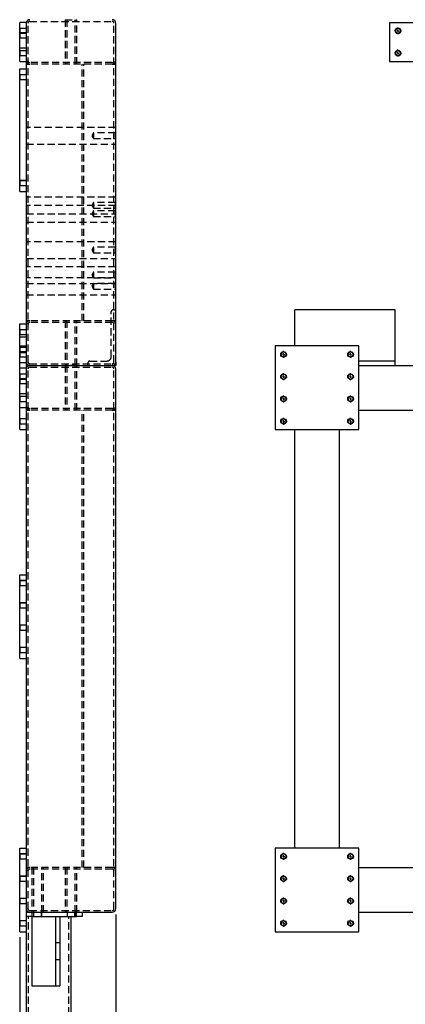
# Model space of a CAD drawing. Header units: millimetres. Extents: x 0 to 841, y 0 to 594.
# Tile 8 of 14: x 379 to 448, y 156 to 332. Entities that reach past the tile are written whole.
import ezdxf

# ---------------------------------------------------------------- set-up
doc = ezdxf.new("R2010")
doc.units = ezdxf.units.MM
doc.linetypes.add('CENTERX2', pattern=[20.32, 12.7, -2.54, 2.54, -2.54])
doc.linetypes.add('HIDDEN', pattern=[1.905, 1.27, -0.635])
for name, color, linetype in [('COTES', 1, 'Continuous'), ('TRAIT-FINS', 9, 'Continuous'), ('TRAIT-MIXTES', 3, 'CENTERX2'), ('TRAIT-TIRET', 2, 'HIDDEN')]:
    doc.layers.add(name, color=color, linetype=linetype)
doc.layers.add('TRAIT-FORT', color=4, linetype='Continuous', lineweight=25)
doc.styles.add('SLDTEXTSTYLE0', font='TXT', dxfattribs={"width": 0.75})
doc.dimstyles.new('SLDDIMSTYLE7', dxfattribs={"dimtxt": 3, "dimasz": 2, "dimexe": 0, "dimexo": 0.0625, "dimgap": 0.75, "dimtad": 1, "dimdec": 0, "dimlfac": 10, "dimrnd": 1e-09, "dimzin": 12, "dimdsep": 46, "dimtxsty": 'SLDTEXTSTYLE0', "dimsah": 1, "dimcen": 0.09, "dimadec": 0, "dimazin": 3, "dimtfac": 1, "dimtdec": 0, "dimtofl": 0, "dimtmove": 0, "dimatfit": 3, "dimfxl": 1, "dimfrac": 2, "dimtolj": 1, "dimtzin": 12, "dimarcsym": 0})

# ---------------------------------------------------------------- blocks, each defined once
blk = doc.blocks.new('_D_67')
at = {"layer": 'COTES', "color": 1, "transparency": 16777216}
for p, q in [((396.4, 171.74), (396.4, 71.44)), ((379.2, 167.64), (379.2, 71.44)), ((396.4, 72.44), (379.2, 72.44))]:
    blk.add_line(p, q, dxfattribs=at)
for points in [[(379.2, 72.44), (381.2, 71.94), (381.2, 72.94)], [(396.4, 72.44), (394.4, 72.94), (394.4, 71.94)]]:
    blk.add_solid(points, dxfattribs=at)
at = {"layer": 'COTES', "color": 1, "transparency": 16777216, "insert": (384.48, 76.31), "char_height": 3, "attachment_point": 1, "style": 'SLDTEXTSTYLE0'}
blk.add_mtext('172', dxfattribs=at)
blk = doc.blocks.new('_D_68')
at = {"layer": 'COTES', "color": 1, "transparency": 16777216}
for p, q in [((396.4, 171.74), (396.4, 78.05)), ((386.4, 97.94), (386.4, 78.05)), ((396.4, 79.05), (386.4, 79.05))]:
    blk.add_line(p, q, dxfattribs=at)
for points in [[(386.4, 79.05), (388.4, 78.55), (388.4, 79.55)], [(396.4, 79.05), (394.4, 79.55), (394.4, 78.55)]]:
    blk.add_solid(points, dxfattribs=at)
at = {"layer": 'COTES', "color": 1, "transparency": 16777216, "insert": (388.08, 82.92), "char_height": 3, "attachment_point": 1, "style": 'SLDTEXTSTYLE0'}
blk.add_mtext('100', dxfattribs=at)
blk = doc.blocks.new('SW_CENTERMARKSYMBOL_45')
at = {"layer": 'TRAIT-MIXTES', "color": 0}
for p, q in [((-0.4, 0), (-0.625, 0)), ((0, 0), (-0.2, 0)), ((0, 0.4), (0, 0.625)), ((0, 0), (0, 0.2)), ((0, 0), (0, -0.2)), ((0, 0), (0.2, 0)), ((0.4, 0), (0.625, 0)), ((0, -0.4), (0, -0.625))]:
    blk.add_line(p, q, dxfattribs=at)
blk = doc.blocks.new('SW_CENTERMARKSYMBOL_46')
at = {"layer": 'TRAIT-MIXTES', "color": 0}
for p, q in [((-0.4, 0), (-0.625, 0)), ((0, 0), (-0.2, 0)), ((0, 0.4), (0, 0.625)), ((0, 0), (0, 0.2)), ((0, 0), (0, -0.2)), ((0, 0), (0.2, 0)), ((0.4, 0), (0.625, 0)), ((0, -0.4), (0, -0.625))]:
    blk.add_line(p, q, dxfattribs=at)
blk = doc.blocks.new('SW_CENTERMARKSYMBOL_136')
at = {"layer": 'TRAIT-MIXTES', "color": 0}
for p, q in [((-0.4, 0), (-0.625, 0)), ((0, 0), (-0.2, 0)), ((0, 0.4), (0, 0.625)), ((0, 0), (0, 0.2)), ((0, 0), (0, -0.2)), ((0, 0), (0.2, 0)), ((0.4, 0), (0.625, 0)), ((0, -0.4), (0, -0.625))]:
    blk.add_line(p, q, dxfattribs=at)
blk = doc.blocks.new('SW_CENTERMARKSYMBOL_137')
at = {"layer": 'TRAIT-MIXTES', "color": 0}
for p, q in [((-0.4, 0), (-0.625, 0)), ((0, 0), (-0.2, 0)), ((0, 0.4), (0, 0.625)), ((0, 0), (0, 0.2)), ((0, 0), (0, -0.2)), ((0, 0), (0.2, 0)), ((0.4, 0), (0.625, 0)), ((0, -0.4), (0, -0.625))]:
    blk.add_line(p, q, dxfattribs=at)
blk = doc.blocks.new('SW_CENTERMARKSYMBOL_138')
at = {"layer": 'TRAIT-MIXTES', "color": 0}
for p, q in [((-0.4, 0), (-0.625, 0)), ((0, 0), (-0.2, 0)), ((0, 0.4), (0, 0.625)), ((0, 0), (0, 0.2)), ((0, 0), (0, -0.2)), ((0, 0), (0.2, 0)), ((0.4, 0), (0.625, 0)), ((0, -0.4), (0, -0.625))]:
    blk.add_line(p, q, dxfattribs=at)
blk = doc.blocks.new('SW_CENTERMARKSYMBOL_139')
at = {"layer": 'TRAIT-MIXTES', "color": 0}
for p, q in [((-0.4, 0), (-0.625, 0)), ((0, 0), (-0.2, 0)), ((0, 0.4), (0, 0.625)), ((0, 0), (0, 0.2)), ((0, 0), (0, -0.2)), ((0, 0), (0.2, 0)), ((0.4, 0), (0.625, 0)), ((0, -0.4), (0, -0.625))]:
    blk.add_line(p, q, dxfattribs=at)
blk = doc.blocks.new('SW_CENTERMARKSYMBOL_140')
at = {"layer": 'TRAIT-MIXTES', "color": 0}
for p, q in [((-0.4, 0), (-0.625, 0)), ((0, 0), (-0.2, 0)), ((0, 0.4), (0, 0.625)), ((0, 0), (0, 0.2)), ((0, 0), (0, -0.2)), ((0, 0), (0.2, 0)), ((0.4, 0), (0.625, 0)), ((0, -0.4), (0, -0.625))]:
    blk.add_line(p, q, dxfattribs=at)
blk = doc.blocks.new('SW_CENTERMARKSYMBOL_141')
at = {"layer": 'TRAIT-MIXTES', "color": 0}
for p, q in [((-0.4, 0), (-0.625, 0)), ((0, 0), (-0.2, 0)), ((0, 0.4), (0, 0.625)), ((0, 0), (0, 0.2)), ((0, 0), (0, -0.2)), ((0, 0), (0.2, 0)), ((0.4, 0), (0.625, 0)), ((0, -0.4), (0, -0.625))]:
    blk.add_line(p, q, dxfattribs=at)
blk = doc.blocks.new('SW_CENTERMARKSYMBOL_142')
at = {"layer": 'TRAIT-MIXTES', "color": 0}
for p, q in [((-0.4, 0), (-0.625, 0)), ((0, 0), (-0.2, 0)), ((0, 0.4), (0, 0.625)), ((0, 0), (0, 0.2)), ((0, 0), (0, -0.2)), ((0, 0), (0.2, 0)), ((0.4, 0), (0.625, 0)), ((0, -0.4), (0, -0.625))]:
    blk.add_line(p, q, dxfattribs=at)
blk = doc.blocks.new('SW_CENTERMARKSYMBOL_143')
at = {"layer": 'TRAIT-MIXTES', "color": 0}
for p, q in [((-0.4, 0), (-0.625, 0)), ((0, 0), (-0.2, 0)), ((0, 0.4), (0, 0.625)), ((0, 0), (0, 0.2)), ((0, 0), (0, -0.2)), ((0, 0), (0.2, 0)), ((0.4, 0), (0.625, 0)), ((0, -0.4), (0, -0.625))]:
    blk.add_line(p, q, dxfattribs=at)
blk = doc.blocks.new('SW_CENTERMARKSYMBOL_205')
at = {"layer": 'TRAIT-MIXTES', "color": 0}
for p, q in [((-0.4, 0), (-0.625, 0)), ((0, 0), (-0.2, 0)), ((0, 0.4), (0, 0.625)), ((0, 0), (0, 0.2)), ((0, 0), (0, -0.2)), ((0, 0), (0.2, 0)), ((0.4, 0), (0.625, 0)), ((0, -0.4), (0, -0.625))]:
    blk.add_line(p, q, dxfattribs=at)
blk = doc.blocks.new('SW_CENTERMARKSYMBOL_206')
at = {"layer": 'TRAIT-MIXTES', "color": 0}
for p, q in [((-0.4, 0), (-0.625, 0)), ((0, 0), (-0.2, 0)), ((0, 0.4), (0, 0.625)), ((0, 0), (0, 0.2)), ((0, 0), (0, -0.2)), ((0, 0), (0.2, 0)), ((0.4, 0), (0.625, 0)), ((0, -0.4), (0, -0.625))]:
    blk.add_line(p, q, dxfattribs=at)
blk = doc.blocks.new('SW_CENTERMARKSYMBOL_207')
at = {"layer": 'TRAIT-MIXTES', "color": 0}
for p, q in [((-0.4, 0), (-0.625, 0)), ((0, 0), (-0.2, 0)), ((0, 0.4), (0, 0.625)), ((0, 0), (0, 0.2)), ((0, 0), (0, -0.2)), ((0, 0), (0.2, 0)), ((0.4, 0), (0.625, 0)), ((0, -0.4), (0, -0.625))]:
    blk.add_line(p, q, dxfattribs=at)
blk = doc.blocks.new('SW_CENTERMARKSYMBOL_208')
at = {"layer": 'TRAIT-MIXTES', "color": 0}
for p, q in [((-0.4, 0), (-0.625, 0)), ((0, 0), (-0.2, 0)), ((0, 0.4), (0, 0.625)), ((0, 0), (0, 0.2)), ((0, 0), (0, -0.2)), ((0, 0), (0.2, 0)), ((0.4, 0), (0.625, 0)), ((0, -0.4), (0, -0.625))]:
    blk.add_line(p, q, dxfattribs=at)
blk = doc.blocks.new('SW_CENTERMARKSYMBOL_209')
at = {"layer": 'TRAIT-MIXTES', "color": 0}
for p, q in [((-0.4, 0), (-0.625, 0)), ((0, 0), (-0.2, 0)), ((0, 0.4), (0, 0.625)), ((0, 0), (0, 0.2)), ((0, 0), (0, -0.2)), ((0, 0), (0.2, 0)), ((0.4, 0), (0.625, 0)), ((0, -0.4), (0, -0.625))]:
    blk.add_line(p, q, dxfattribs=at)
blk = doc.blocks.new('SW_CENTERMARKSYMBOL_210')
at = {"layer": 'TRAIT-MIXTES', "color": 0}
for p, q in [((-0.4, 0), (-0.625, 0)), ((0, 0), (-0.2, 0)), ((0, 0.4), (0, 0.625)), ((0, 0), (0, 0.2)), ((0, 0), (0, -0.2)), ((0, 0), (0.2, 0)), ((0.4, 0), (0.625, 0)), ((0, -0.4), (0, -0.625))]:
    blk.add_line(p, q, dxfattribs=at)
blk = doc.blocks.new('SW_CENTERMARKSYMBOL_211')
at = {"layer": 'TRAIT-MIXTES', "color": 0}
for p, q in [((-0.4, 0), (-0.625, 0)), ((0, 0), (-0.2, 0)), ((0, 0.4), (0, 0.625)), ((0, 0), (0, 0.2)), ((0, 0), (0, -0.2)), ((0, 0), (0.2, 0)), ((0.4, 0), (0.625, 0)), ((0, -0.4), (0, -0.625))]:
    blk.add_line(p, q, dxfattribs=at)
blk = doc.blocks.new('SW_CENTERMARKSYMBOL_212')
at = {"layer": 'TRAIT-MIXTES', "color": 0}
for p, q in [((-0.4, 0), (-0.625, 0)), ((0, 0), (-0.2, 0)), ((0, 0.4), (0, 0.625)), ((0, 0), (0, 0.2)), ((0, 0), (0, -0.2)), ((0, 0), (0.2, 0)), ((0.4, 0), (0.625, 0)), ((0, -0.4), (0, -0.625))]:
    blk.add_line(p, q, dxfattribs=at)

msp = doc.modelspace()

# ---------------------------------------------------------------- linework, layer by layer
at = {"layer": 'TRAIT-FINS', "color": 7, "linetype": 'Continuous', "lineweight": 18}
for p, q in [((379.21, 322.34), (380.4, 322.34)), ((379.21, 322.34), (380.4, 322.34)), ((379.21, 321.34), (380.4, 321.34)), ((379.21, 321.34), (380.4, 321.34)), ((379.21, 303.34), (380.4, 303.34)), ((379.21, 303.34), (380.4, 303.34)), ((379.21, 302.34), (380.4, 302.34)), ((379.21, 302.34), (380.4, 302.34)), ((379.21, 273.44), (380.4, 273.44)), ((379.21, 273.44), (380.4, 273.44)), ((379.21, 272.64), (380.4, 272.64)), ((379.21, 272.64), (380.4, 272.64)), ((379.21, 272.64), (380.4, 272.64)), ((379.21, 272.64), (380.4, 272.64)), ((379.21, 272.44), (380.4, 272.44)), ((379.21, 272.44), (380.4, 272.44)), ((379.21, 271.64), (380.4, 271.64)), ((379.21, 271.64), (380.4, 271.64)), ((379.21, 271.64), (380.4, 271.64)), ((379.21, 271.64), (380.4, 271.64)), ((379.21, 268.64), (380.4, 268.64)), ((379.21, 268.64), (380.4, 268.64)), ((379.21, 268.64), (380.4, 268.64)), ((379.21, 268.64), (380.4, 268.64)), ((379.21, 267.84), (380.4, 267.84)), ((379.21, 267.84), (380.4, 267.84)), ((379.21, 267.64), (380.4, 267.64)), ((379.21, 267.64), (380.4, 267.64)), ((379.21, 267.64), (380.4, 267.64)), ((379.21, 267.64), (380.4, 267.64)), ((379.21, 266.84), (380.4, 266.84)), ((379.21, 266.84), (380.4, 266.84)), ((379.21, 264.64), (380.4, 264.64)), ((379.21, 264.64), (380.4, 264.64)), ((379.21, 264.64), (380.4, 264.64)), ((379.21, 264.64), (380.4, 264.64)), ((379.21, 263.64), (380.4, 263.64)), ((379.21, 263.64), (380.4, 263.64)), ((379.21, 263.64), (380.4, 263.64)), ((379.21, 263.64), (380.4, 263.64)), ((379.21, 260.64), (380.4, 260.64)), ((379.21, 260.64), (380.4, 260.64)), ((379.21, 260.64), (380.4, 260.64)), ((379.21, 260.64), (380.4, 260.64)), ((379.21, 259.64), (380.4, 259.64)), ((379.21, 259.64), (380.4, 259.64)), ((379.21, 259.64), (380.4, 259.64)), ((379.21, 259.64), (380.4, 259.64)), ((379.21, 231.64), (380.4, 231.64)), ((379.21, 231.64), (380.4, 231.64)), ((379.21, 230.64), (380.4, 230.64)), ((379.21, 230.64), (380.4, 230.64)), ((379.21, 227.64), (380.4, 227.64)), ((379.21, 227.64), (380.4, 227.64)), ((379.21, 226.64), (380.4, 226.64)), ((379.21, 226.64), (380.4, 226.64)), ((379.21, 223.64), (380.4, 223.64)), ((379.21, 223.64), (380.4, 223.64)), ((379.21, 222.64), (380.4, 222.64)), ((379.21, 222.64), (380.4, 222.64)), ((379.21, 219.64), (380.4, 219.64)), ((379.21, 219.64), (380.4, 219.64)), ((379.21, 218.64), (380.4, 218.64)), ((379.21, 218.64), (380.4, 218.64)), ((379.21, 182.64), (380.4, 182.64)), ((379.21, 182.64), (380.4, 182.64)), ((379.21, 182.64), (380.4, 182.64)), ((379.21, 182.64), (380.4, 182.64)), ((379.21, 182.64), (380.4, 182.64)), ((379.21, 182.64), (380.4, 182.64)), ((379.21, 182.64), (380.4, 182.64)), ((379.21, 182.64), (380.4, 182.64)), ((379.21, 182.64), (380.4, 182.64)), ((379.21, 182.64), (380.4, 182.64)), ((379.21, 182.64), (380.4, 182.64)), ((379.21, 182.64), (380.4, 182.64)), ((379.21, 181.64), (380.4, 181.64)), ((379.21, 181.64), (380.4, 181.64)), ((379.21, 181.64), (380.4, 181.64)), ((379.21, 181.64), (380.4, 181.64)), ((379.21, 181.64), (380.4, 181.64)), ((379.21, 181.64), (380.4, 181.64)), ((379.21, 181.64), (380.4, 181.64)), ((379.21, 181.64), (380.4, 181.64)), ((379.21, 181.64), (380.4, 181.64)), ((379.21, 181.64), (380.4, 181.64)), ((379.21, 181.64), (380.4, 181.64)), ((379.21, 181.64), (380.4, 181.64)), ((379.21, 178.64), (380.4, 178.64)), ((379.21, 178.64), (380.4, 178.64)), ((379.21, 178.64), (380.4, 178.64)), ((379.21, 178.64), (380.4, 178.64)), ((379.21, 178.64), (380.4, 178.64)), ((379.21, 178.64), (380.4, 178.64)), ((379.21, 178.64), (380.4, 178.64)), ((379.21, 178.64), (380.4, 178.64)), ((379.21, 178.64), (380.4, 178.64)), ((379.21, 178.64), (380.4, 178.64)), ((379.21, 178.64), (380.4, 178.64)), ((379.21, 178.64), (380.4, 178.64)), ((379.21, 177.64), (380.4, 177.64)), ((379.21, 177.64), (380.4, 177.64)), ((379.21, 177.64), (380.4, 177.64)), ((379.21, 177.64), (380.4, 177.64)), ((379.21, 177.64), (380.4, 177.64)), ((379.21, 177.64), (380.4, 177.64)), ((379.21, 177.64), (380.4, 177.64)), ((379.21, 177.64), (380.4, 177.64)), ((379.21, 177.64), (380.4, 177.64)), ((379.21, 177.64), (380.4, 177.64)), ((379.21, 177.64), (380.4, 177.64)), ((379.21, 177.64), (380.4, 177.64)), ((379.21, 174.64), (380.4, 174.64)), ((379.21, 174.64), (380.4, 174.64)), ((379.21, 174.64), (380.4, 174.64)), ((379.21, 174.64), (380.4, 174.64)), ((379.21, 174.64), (380.4, 174.64)), ((379.21, 174.64), (380.4, 174.64)), ((379.21, 174.64), (380.4, 174.64)), ((379.21, 174.64), (380.4, 174.64)), ((379.21, 174.64), (380.4, 174.64)), ((379.21, 174.64), (380.4, 174.64)), ((379.21, 174.64), (380.4, 174.64)), ((379.21, 174.64), (380.4, 174.64)), ((379.21, 173.64), (380.4, 173.64)), ((379.21, 173.64), (380.4, 173.64)), ((379.21, 173.64), (380.4, 173.64)), ((379.21, 173.64), (380.4, 173.64)), ((379.21, 173.64), (380.4, 173.64)), ((379.21, 173.64), (380.4, 173.64)), ((379.21, 173.64), (380.4, 173.64)), ((379.21, 173.64), (380.4, 173.64)), ((379.21, 173.64), (380.4, 173.64)), ((379.21, 173.64), (380.4, 173.64)), ((379.21, 173.64), (380.4, 173.64)), ((379.21, 173.64), (380.4, 173.64)), ((379.21, 170.64), (380.4, 170.64)), ((379.21, 170.64), (380.4, 170.64)), ((379.21, 170.64), (380.4, 170.64)), ((379.21, 170.64), (380.4, 170.64)), ((379.21, 170.64), (380.4, 170.64)), ((379.21, 170.64), (380.4, 170.64)), ((379.21, 170.64), (380.4, 170.64)), ((379.21, 170.64), (380.4, 170.64)), ((379.21, 170.64), (380.4, 170.64)), ((379.21, 170.64), (380.4, 170.64)), ((379.21, 170.64), (380.4, 170.64)), ((379.21, 170.64), (380.4, 170.64)), ((379.21, 169.64), (380.4, 169.64)), ((379.21, 169.64), (380.4, 169.64)), ((379.21, 169.64), (380.4, 169.64)), ((379.21, 169.64), (380.4, 169.64)), ((379.21, 169.64), (380.4, 169.64)), ((379.21, 169.64), (380.4, 169.64)), ((379.21, 169.64), (380.4, 169.64)), ((379.21, 169.64), (380.4, 169.64)), ((379.21, 169.64), (380.4, 169.64)), ((379.21, 169.64), (380.4, 169.64)), ((379.21, 169.64), (380.4, 169.64)), ((379.21, 169.64), (380.4, 169.64))]:
    msp.add_line(p, q, dxfattribs=at)
for centre in [(446.98, 330.14), (446.98, 326.14), (426.48, 272.14), (426.48, 272.14), (438.48, 272.14), (438.48, 272.14), (426.48, 268.14), (426.48, 268.14), (438.48, 268.14), (438.48, 268.14), (426.48, 264.14), (426.48, 264.14), (438.48, 264.14), (438.48, 264.14), (426.48, 260.14), (426.48, 260.14), (438.48, 260.14), (438.48, 260.14), (426.48, 182.14), (426.48, 182.14), (438.48, 182.14), (438.48, 182.14), (426.48, 178.14), (426.48, 178.14), (438.48, 178.14), (438.48, 178.14), (426.48, 174.14), (426.48, 174.14), (438.48, 174.14), (438.48, 174.14), (426.48, 170.14), (426.48, 170.14), (438.48, 170.14), (438.48, 170.14)]:
    msp.add_arc(centre, 0.5, 255, 195, dxfattribs=at)
at = {"layer": 'TRAIT-FORT', "color": 4, "linetype": 'Continuous', "lineweight": 25}
for p, q in [((379.2, 324.64), (379.2, 331.64)), ((380.4, 331.64), (379.2, 331.64)), ((380.4, 324.64), (380.4, 331.64)), ((396.4, 270.74), (396.4, 331.54)), ((445.48, 331.64), (445.48, 324.64)), ((445.48, 331.64), (460.48, 331.64)), ((379.2, 324.64), (380.4, 324.64)), ((379.2, 323.34), (380.4, 323.34)), ((379.2, 301.34), (379.2, 323.34)), ((380.4, 277.64), (380.4, 324.64)), ((445.48, 324.64), (460.48, 324.64)), ((379.2, 301.34), (380.4, 301.34)), ((446.48, 280.14), (428.48, 280.14)), ((428.48, 279.74), (428.48, 280.14)), ((428.48, 273.64), (428.48, 279.74)), ((446.48, 279.74), (446.48, 280.14)), ((446.48, 271.74), (446.48, 279.74)), ((379.2, 277.64), (380.4, 277.64)), ((379.2, 270.64), (379.2, 277.64)), ((380.4, 270.64), (380.4, 277.64)), ((424.98, 273.64), (424.98, 258.64)), ((439.98, 273.64), (424.98, 273.64)), ((439.98, 258.64), (439.98, 273.64)), ((380.4, 270.64), (379.2, 270.64)), ((379.2, 269.64), (379.2, 270.64)), ((380.4, 269.64), (380.4, 270.64)), ((381, 270.14), (395.8, 270.14)), ((396.4, 270.14), (395.8, 270.14)), ((396.4, 270.74), (396.4, 270.14)), ((446.48, 270.94), (439.98, 270.94)), ((439.98, 270.14), (696.28, 270.14)), ((446.48, 270.94), (446.48, 271.74)), ((446.48, 270.54), (446.48, 270.94)), ((446.48, 270.14), (446.48, 270.54)), ((379.2, 262.64), (379.2, 269.64)), ((380.4, 269.64), (379.2, 269.64)), ((380.4, 262.64), (380.4, 269.64)), ((396.4, 172.74), (396.4, 269.54)), ((379.2, 262.64), (380.4, 262.64)), ((379.2, 258.64), (379.2, 262.64)), ((380.4, 232.64), (380.4, 262.64)), ((439.98, 262.14), (484.48, 262.14)), ((379.2, 258.64), (380.4, 258.64)), ((424.98, 258.64), (439.98, 258.64)), ((428.48, 183.64), (428.48, 258.64)), ((436.48, 183.64), (436.48, 258.64)), ((379.2, 217.64), (379.2, 232.64)), ((379.2, 232.64), (380.4, 232.64)), ((380.4, 217.64), (380.4, 232.64)), ((379.2, 217.64), (380.4, 217.64)), ((380.4, 172.74), (380.4, 217.64)), ((379.2, 183.64), (380.4, 183.64)), ((379.2, 168.64), (379.2, 183.64)), ((424.98, 183.64), (424.98, 168.64)), ((439.98, 183.64), (424.98, 183.64)), ((439.98, 168.64), (439.98, 183.64)), ((439.98, 180.14), (484.48, 180.14)), ((380.4, 172.14), (380.4, 172.74)), ((380.4, 171.34), (380.4, 172.14)), ((380.4, 172.14), (381, 172.14)), ((381.4, 171.34), (380.4, 171.34)), ((380.4, 112.14), (380.4, 171.34)), ((381, 172.14), (395.8, 172.14)), ((381.4, 172.14), (381.4, 171.34)), ((381.4, 171.34), (381.4, 158.94)), ((381.4, 171.34), (385.6, 171.34)), ((385.6, 171.34), (385.6, 158.94)), ((385.6, 171.34), (386, 171.34)), ((386, 171.34), (386.4, 171.34)), ((386.4, 171.34), (386.4, 158.94)), ((386.4, 171.34), (389.4, 171.34)), ((388.4, 112.14), (388.4, 171.34)), ((389.4, 171.34), (389.4, 172.14)), ((390.4, 171.34), (389.4, 171.34)), ((390.4, 172.14), (390.4, 171.34)), ((439.98, 172.14), (507.98, 172.14)), ((379.2, 168.64), (380.4, 168.64)), ((424.98, 168.64), (439.98, 168.64)), ((381.4, 158.94), (381.8, 158.94)), ((381.8, 158.94), (384.8, 158.94)), ((384.8, 158.94), (385.6, 158.94)), ((385.6, 158.94), (386, 158.94)), ((386, 158.94), (386.4, 158.94))]:
    msp.add_line(p, q, dxfattribs=at)
for centre, radius in [((446.98, 330.14), 0.503), ((446.98, 330.14), 0.425), ((446.98, 326.14), 0.503), ((446.98, 326.14), 0.425), ((426.48, 272.14), 0.503), ((426.48, 272.14), 0.425), ((438.48, 272.14), 0.503), ((438.48, 272.14), 0.425), ((426.48, 268.14), 0.503), ((426.48, 268.14), 0.425), ((438.48, 268.14), 0.503), ((438.48, 268.14), 0.425), ((426.48, 264.14), 0.503), ((426.48, 264.14), 0.425), ((438.48, 264.14), 0.503), ((438.48, 264.14), 0.425), ((426.48, 260.14), 0.503), ((426.48, 260.14), 0.425), ((438.48, 260.14), 0.503), ((438.48, 260.14), 0.425), ((426.48, 182.14), 0.503), ((426.48, 182.14), 0.425), ((438.48, 182.14), 0.503), ((438.48, 182.14), 0.425), ((426.48, 178.14), 0.503), ((426.48, 178.14), 0.425), ((438.48, 178.14), 0.503), ((438.48, 178.14), 0.425), ((426.48, 174.14), 0.503), ((426.48, 174.14), 0.425), ((438.48, 174.14), 0.503), ((438.48, 174.14), 0.425), ((426.48, 170.14), 0.503), ((426.48, 170.14), 0.425), ((438.48, 170.14), 0.503), ((438.48, 170.14), 0.425)]:
    msp.add_circle(centre, radius, dxfattribs=at)
for centre, start, end in [((381, 331.54), 90, 180), ((395.8, 331.54), 0, 90), ((381, 270.74), 180, 270), ((381, 269.54), 90, 180), ((395.8, 270.74), 270, 0), ((395.8, 269.54), 0, 90), ((381, 172.74), 180, 270), ((395.8, 172.74), 270, 0)]:
    msp.add_arc(centre, 0.6, start, end, dxfattribs=at)
at = {"layer": 'TRAIT-TIRET', "color": 2}
for p, q in [((387.35, 332.14), (389.45, 332.14)), ((387.35, 332.14), (387.35, 324.14)), ((387.35, 332.14), (387.35, 331.84)), ((387.65, 332.14), (387.65, 324.14)), ((389.15, 324.14), (389.15, 332.14)), ((389.45, 324.14), (389.45, 332.14)), ((389.45, 331.84), (389.45, 332.14)), ((379.28, 330.56), (379.2, 330.64)), ((379.28, 330.14), (379.28, 330.56)), ((380.4, 330.56), (379.28, 330.56)), ((379.28, 329.71), (379.28, 330.14)), ((380.7, 270.74), (380.7, 331.54)), ((381, 331.84), (395.8, 331.84)), ((396.1, 270.74), (396.1, 331.54)), ((379.28, 329.76), (379.2, 329.84)), ((379.2, 329.64), (379.28, 329.71)), ((379.2, 328.84), (379.28, 328.91)), ((380.4, 329.76), (379.28, 329.76)), ((379.28, 329.34), (379.28, 329.71)), ((379.28, 329.71), (380.4, 329.71)), ((379.28, 328.91), (379.28, 329.34)), ((379.28, 328.91), (380.4, 328.91)), ((380.4, 327.04), (379.2, 327.04)), ((379.28, 326.56), (379.2, 326.64)), ((379.2, 325.64), (379.28, 325.71)), ((379.28, 326.14), (379.28, 326.56)), ((380.4, 326.56), (379.28, 326.56)), ((379.28, 325.71), (379.28, 326.14)), ((379.28, 325.71), (380.4, 325.71)), ((380.4, 324.14), (381, 324.14)), ((395.8, 324.44), (381, 324.44)), ((395.8, 324.14), (381, 324.14)), ((387.35, 324.44), (387.35, 324.14)), ((389.45, 324.14), (389.45, 324.44)), ((390.4, 278.14), (390.4, 324.14)), ((390.7, 278.14), (390.7, 324.14)), ((395.8, 324.14), (396.4, 324.14)), ((379.28, 322.26), (379.2, 322.34)), ((379.2, 321.34), (379.28, 321.41)), ((379.28, 321.84), (379.28, 322.26)), ((380.4, 322.26), (379.28, 322.26)), ((379.28, 321.41), (379.28, 321.84)), ((379.28, 321.41), (380.4, 321.41)), ((396.4, 312.84), (380.4, 312.84)), ((380.7, 312.84), (380.4, 312.84)), ((396.4, 312.84), (396.1, 312.84)), ((392.4, 311.85), (392.1, 311.34)), ((392.1, 311.34), (392.4, 310.83)), ((392.4, 311.85), (392.4, 310.83)), ((396.31, 311.85), (392.4, 311.85)), ((392.4, 310.83), (396.31, 310.83)), ((396.4, 311.94), (396.31, 311.85)), ((396.31, 311.85), (396.31, 310.83)), ((396.31, 310.83), (396.4, 310.74)), ((380.4, 309.84), (396.4, 309.84)), ((380.4, 309.84), (380.7, 309.84)), ((396.1, 309.84), (396.4, 309.84)), ((379.28, 303.26), (379.2, 303.34)), ((379.2, 302.34), (379.28, 302.41)), ((379.28, 302.84), (379.28, 303.26)), ((380.4, 303.26), (379.28, 303.26)), ((379.28, 302.41), (379.28, 302.84)), ((379.28, 302.41), (380.4, 302.41)), ((396.4, 300.34), (380.4, 300.34)), ((380.7, 300.34), (380.4, 300.34)), ((396.4, 300.34), (396.1, 300.34)), ((396.4, 298.84), (380.4, 298.84)), ((380.7, 298.84), (380.4, 298.84)), ((392.4, 299.35), (392.1, 298.84)), ((392.1, 298.84), (392.4, 298.33)), ((392.4, 299.35), (392.4, 298.33)), ((396.31, 299.35), (392.4, 299.35)), ((392.4, 298.33), (396.31, 298.33)), ((396.4, 298.84), (396.1, 298.84)), ((396.4, 299.44), (396.31, 299.35)), ((396.31, 299.35), (396.31, 298.33)), ((396.31, 298.33), (396.4, 298.24)), ((380.4, 297.34), (396.4, 297.34)), ((380.4, 297.34), (380.7, 297.34)), ((392.4, 297.85), (392.1, 297.34)), ((392.1, 297.34), (392.4, 296.83)), ((392.4, 297.85), (392.4, 296.83)), ((396.31, 297.85), (392.4, 297.85)), ((392.4, 296.83), (396.31, 296.83)), ((396.1, 297.34), (396.4, 297.34)), ((396.4, 297.94), (396.31, 297.85)), ((396.31, 297.85), (396.31, 296.83)), ((396.31, 296.83), (396.4, 296.74)), ((380.4, 295.84), (396.4, 295.84)), ((380.4, 295.84), (380.7, 295.84)), ((396.1, 295.84), (396.4, 295.84)), ((396.4, 292.34), (380.4, 292.34)), ((380.7, 292.34), (380.4, 292.34)), ((392.4, 291.35), (392.1, 290.84)), ((392.4, 291.35), (392.4, 290.33)), ((396.31, 291.35), (392.4, 291.35)), ((396.4, 292.34), (396.1, 292.34)), ((396.4, 291.44), (396.31, 291.35)), ((396.31, 291.35), (396.31, 290.33)), ((392.1, 290.84), (392.4, 290.33)), ((392.4, 290.33), (396.31, 290.33)), ((396.31, 290.33), (396.4, 290.24)), ((380.4, 289.34), (396.4, 289.34)), ((380.4, 289.34), (380.7, 289.34)), ((396.4, 287.84), (380.4, 287.84)), ((380.7, 287.84), (380.4, 287.84)), ((396.1, 289.34), (396.4, 289.34)), ((396.4, 287.84), (396.1, 287.84)), ((392.4, 286.85), (392.1, 286.34)), ((392.1, 286.34), (392.4, 285.83)), ((392.4, 286.85), (392.4, 285.83)), ((396.31, 286.85), (392.4, 286.85)), ((396.4, 286.94), (396.31, 286.85)), ((396.31, 286.85), (396.31, 285.83)), ((396.4, 285.84), (380.4, 285.84)), ((380.7, 285.84), (380.4, 285.84)), ((380.4, 284.84), (396.4, 284.84)), ((380.4, 284.84), (380.7, 284.84)), ((392.4, 284.85), (392.1, 284.34)), ((392.1, 284.34), (392.4, 283.83)), ((392.4, 285.83), (396.31, 285.83)), ((392.4, 284.85), (392.4, 283.83)), ((396.31, 284.85), (392.4, 284.85)), ((396.4, 285.84), (396.1, 285.84)), ((396.1, 284.84), (396.4, 284.84)), ((396.31, 285.83), (396.4, 285.74)), ((396.4, 284.94), (396.31, 284.85)), ((396.31, 284.85), (396.31, 283.83)), ((380.4, 282.84), (396.4, 282.84)), ((380.4, 282.84), (380.7, 282.84)), ((392.4, 283.83), (396.31, 283.83)), ((396.1, 282.84), (396.4, 282.84)), ((396.31, 283.83), (396.4, 283.74)), ((395.6, 271.74), (395.6, 279.74)), ((396, 280.14), (396.4, 280.14)), ((381, 278.14), (380.4, 278.14)), ((395.8, 278.14), (381, 278.14)), ((395.8, 277.84), (381, 277.84)), ((387.35, 278.14), (387.35, 270.14)), ((387.35, 278.14), (387.35, 277.84)), ((387.65, 278.14), (387.65, 270.14)), ((389.15, 270.14), (389.15, 278.14)), ((389.45, 270.14), (389.45, 278.14)), ((389.45, 277.84), (389.45, 278.14)), ((396.4, 278.14), (395.8, 278.14)), ((379.28, 276.56), (379.2, 276.64)), ((379.2, 275.64), (379.28, 275.71)), ((379.28, 276.14), (379.28, 276.56)), ((380.4, 276.56), (379.28, 276.56)), ((379.28, 275.71), (379.28, 276.14)), ((379.28, 275.71), (380.4, 275.71)), ((380.4, 275.24), (379.2, 275.24)), ((379.2, 273.64), (380.4, 273.64)), ((379.28, 273.36), (379.2, 273.44)), ((379.28, 272.56), (379.2, 272.64)), ((379.2, 272.44), (379.28, 272.51)), ((379.28, 272.94), (379.28, 273.36)), ((380.4, 273.36), (379.28, 273.36)), ((379.28, 272.56), (379.28, 272.94)), ((379.28, 272.14), (379.28, 272.56)), ((380.4, 272.56), (379.28, 272.56)), ((379.28, 272.51), (380.4, 272.51)), ((379.28, 271.71), (379.28, 272.14)), ((379.2, 271.64), (379.28, 271.71)), ((379.28, 271.71), (380.4, 271.71)), ((381, 270.44), (395.8, 270.44)), ((387.35, 270.44), (387.35, 270.14)), ((387.35, 270.14), (389.45, 270.14)), ((389.45, 270.14), (387.35, 270.14)), ((387.35, 270.14), (387.35, 262.14)), ((387.35, 270.14), (387.35, 269.84)), ((387.65, 270.14), (387.65, 262.14)), ((389.15, 262.14), (389.15, 270.14)), ((389.45, 270.14), (389.45, 270.44)), ((389.45, 262.14), (389.45, 270.14)), ((389.45, 269.84), (389.45, 270.14)), ((391.4, 270.14), (391.4, 270.54)), ((391.8, 270.94), (394.8, 270.94)), ((379.28, 268.56), (379.2, 268.64)), ((379.28, 268.14), (379.28, 268.56)), ((380.4, 268.56), (379.28, 268.56)), ((380.7, 172.74), (380.7, 269.54)), ((381, 269.84), (395.8, 269.84)), ((396.1, 172.74), (396.1, 269.54)), ((379.28, 267.76), (379.2, 267.84)), ((379.2, 267.64), (379.28, 267.71)), ((379.2, 266.84), (379.28, 266.91)), ((379.28, 267.71), (379.28, 268.14)), ((380.4, 267.76), (379.28, 267.76)), ((379.28, 267.34), (379.28, 267.71)), ((379.28, 267.71), (380.4, 267.71)), ((379.28, 266.91), (379.28, 267.34)), ((379.28, 266.91), (380.4, 266.91)), ((380.4, 265.04), (379.2, 265.04)), ((379.28, 264.56), (379.2, 264.64)), ((379.2, 263.64), (379.28, 263.71)), ((379.28, 264.14), (379.28, 264.56)), ((380.4, 264.56), (379.28, 264.56)), ((379.28, 263.71), (379.28, 264.14)), ((379.28, 263.71), (380.4, 263.71)), ((380.4, 262.14), (381, 262.14)), ((395.8, 262.44), (381, 262.44)), ((395.8, 262.14), (381, 262.14)), ((387.35, 262.44), (387.35, 262.14)), ((389.45, 262.14), (389.45, 262.44)), ((390.4, 180.14), (390.4, 262.14)), ((390.7, 180.14), (390.7, 262.14)), ((395.8, 262.14), (396.4, 262.14)), ((379.28, 260.56), (379.2, 260.64)), ((379.2, 259.64), (379.28, 259.71)), ((379.28, 260.14), (379.28, 260.56)), ((380.4, 260.56), (379.28, 260.56)), ((379.28, 259.71), (379.28, 260.14)), ((379.28, 259.71), (380.4, 259.71)), ((379.28, 231.56), (379.2, 231.64)), ((379.28, 231.14), (379.28, 231.56)), ((380.4, 231.56), (379.28, 231.56)), ((379.2, 230.64), (379.28, 230.71)), ((379.28, 230.71), (379.28, 231.14)), ((379.28, 230.71), (380.4, 230.71)), ((379.28, 227.56), (379.2, 227.64)), ((379.2, 226.64), (379.28, 226.71)), ((379.28, 227.14), (379.28, 227.56)), ((380.4, 227.56), (379.28, 227.56)), ((379.28, 226.71), (379.28, 227.14)), ((379.28, 226.71), (380.4, 226.71)), ((379.28, 223.56), (379.2, 223.64)), ((379.2, 222.64), (379.28, 222.71)), ((379.28, 223.14), (379.28, 223.56)), ((380.4, 223.56), (379.28, 223.56)), ((379.28, 222.71), (379.28, 223.14)), ((379.28, 222.71), (380.4, 222.71)), ((379.28, 219.56), (379.2, 219.64)), ((379.28, 219.14), (379.28, 219.56)), ((380.4, 219.56), (379.28, 219.56)), ((379.28, 218.71), (379.28, 219.14)), ((379.2, 218.64), (379.28, 218.71)), ((379.28, 218.71), (380.4, 218.71)), ((379.28, 182.56), (379.2, 182.64)), ((379.28, 182.14), (379.28, 182.56)), ((380.4, 182.56), (379.28, 182.56)), ((379.28, 181.71), (379.28, 182.14)), ((379.2, 181.64), (379.28, 181.71)), ((379.28, 181.71), (380.4, 181.71)), ((381, 180.14), (380.4, 180.14)), ((395.8, 180.14), (381, 180.14)), ((381.35, 180.14), (381.35, 172.14)), ((381.35, 180.14), (381.35, 179.84)), ((381.65, 180.14), (381.65, 172.14)), ((383.15, 172.14), (383.15, 180.14)), ((383.45, 172.14), (383.45, 180.14)), ((383.45, 179.84), (383.45, 180.14)), ((387.35, 180.14), (387.35, 172.14)), ((387.35, 180.14), (387.35, 179.84)), ((387.65, 180.14), (387.65, 172.14)), ((389.15, 172.14), (389.15, 180.14)), ((389.45, 172.14), (389.45, 180.14)), ((389.45, 179.84), (389.45, 180.14)), ((396.4, 180.14), (395.8, 180.14)), ((379.28, 178.56), (379.2, 178.64)), ((379.28, 178.14), (379.28, 178.56)), ((380.4, 178.56), (379.28, 178.56)), ((395.8, 179.84), (381, 179.84)), ((379.2, 177.64), (379.28, 177.71)), ((379.28, 177.71), (379.28, 178.14)), ((379.28, 177.71), (380.4, 177.71)), ((379.28, 174.56), (379.2, 174.64)), ((379.2, 173.64), (379.28, 173.71)), ((379.28, 174.14), (379.28, 174.56)), ((380.4, 174.56), (379.28, 174.56)), ((379.28, 173.71), (379.28, 174.14)), ((379.28, 173.71), (380.4, 173.71)), ((380.8, 87.14), (380.8, 171.34)), ((381, 172.44), (395.8, 172.44)), ((381.35, 172.44), (381.35, 172.14)), ((381.7, 172.14), (381.7, 171.34)), ((381.7, 171.34), (381.7, 171.34)), ((381.7, 172.14), (381.7, 171.34)), ((383.1, 172.14), (383.1, 171.34)), ((383.1, 172.14), (383.1, 172.14)), ((383.1, 171.34), (383.1, 172.14)), ((383.45, 172.14), (383.45, 172.44)), ((387.35, 172.44), (387.35, 172.14)), ((387.7, 172.14), (387.7, 171.34)), ((387.71, 172.14), (387.71, 171.34)), ((388, 87.14), (388, 171.34)), ((389.1, 172.14), (389.1, 171.34)), ((389.1, 171.34), (389.1, 172.14)), ((389.45, 172.14), (389.45, 172.44)), ((379.28, 170.56), (379.2, 170.64)), ((379.2, 169.64), (379.28, 169.71)), ((379.28, 170.14), (379.28, 170.56)), ((380.4, 170.56), (379.28, 170.56)), ((379.28, 169.71), (379.28, 170.14)), ((379.28, 169.71), (380.4, 169.71)), ((386.4, 166.64), (385.6, 166.64)), ((385.6, 163.64), (386.4, 163.64))]:
    msp.add_line(p, q, dxfattribs=at)
for centre, radius, start, end in [((381, 331.54), 0.3, 90, 180), ((395.8, 331.54), 0.3, 0, 90), ((381, 324.74), 0.6, 180, 270), ((381, 324.74), 0.3, 180, 270), ((395.8, 324.74), 0.6, 270, 0), ((395.8, 324.74), 0.3, 270, 0), ((396, 279.74), 0.4, 90, 180), ((381, 277.54), 0.6, 90, 180), ((381, 277.54), 0.3, 90, 180), ((395.8, 277.54), 0.6, 0, 90), ((395.8, 277.54), 0.3, 0, 90), ((381, 270.74), 0.3, 180, 270), ((391.8, 270.54), 0.4, 90, 180), ((394.8, 271.74), 0.8, 270, 0), ((395.8, 270.74), 0.3, 270, 0), ((381, 269.54), 0.3, 90, 180), ((395.8, 269.54), 0.3, 0, 90), ((381, 262.74), 0.6, 180, 270), ((381, 262.74), 0.3, 180, 270), ((395.8, 262.74), 0.6, 270, 0), ((395.8, 262.74), 0.3, 270, 0), ((381, 179.54), 0.6, 90, 180), ((395.8, 179.54), 0.6, 0, 90), ((381, 179.54), 0.3, 90, 180), ((395.8, 179.54), 0.3, 0, 90), ((381, 172.74), 0.3, 180, 270), ((395.8, 172.74), 0.3, 270, 0)]:
    msp.add_arc(centre, radius, start, end, dxfattribs=at)

# ---------------------------------------------------------------- block references
at = {"layer": 'TRAIT-MIXTES', "color": 3}
for name, p in [('SW_CENTERMARKSYMBOL_46', (446.98, 330.14)), ('SW_CENTERMARKSYMBOL_45', (446.98, 326.14)), ('SW_CENTERMARKSYMBOL_139', (426.48, 272.14)), ('SW_CENTERMARKSYMBOL_140', (438.48, 272.14)), ('SW_CENTERMARKSYMBOL_138', (426.48, 268.14)), ('SW_CENTERMARKSYMBOL_141', (438.48, 268.14)), ('SW_CENTERMARKSYMBOL_137', (426.48, 264.14)), ('SW_CENTERMARKSYMBOL_142', (438.48, 264.14)), ('SW_CENTERMARKSYMBOL_136', (426.48, 260.14)), ('SW_CENTERMARKSYMBOL_143', (438.48, 260.14)), ('SW_CENTERMARKSYMBOL_208', (426.48, 182.14)), ('SW_CENTERMARKSYMBOL_209', (438.48, 182.14)), ('SW_CENTERMARKSYMBOL_207', (426.48, 178.14)), ('SW_CENTERMARKSYMBOL_210', (438.48, 178.14)), ('SW_CENTERMARKSYMBOL_206', (426.48, 174.14)), ('SW_CENTERMARKSYMBOL_211', (438.48, 174.14)), ('SW_CENTERMARKSYMBOL_205', (426.48, 170.14)), ('SW_CENTERMARKSYMBOL_212', (438.48, 170.14))]:
    msp.add_blockref(name, p, dxfattribs=at)

# ---------------------------------------------------------------- dimensions: what is measured, and where the dimension line sits
at = {"layer": 'COTES', "color": 1}
for base, p2, picture, middle in [((379.2, 72.44), (379.2, 168.64), '_D_67', (387.8, 72.44)), ((386.4, 79.05), (386.4, 98.94), '_D_68', (391.4, 79.05))]:
    dim = msp.add_linear_dim(base=base, p1=(396.4, 172.74), p2=p2, dimstyle='SLDDIMSTYLE7', dxfattribs=at)
    dim.commit()
    dim.dimension.update_dxf_attribs({"geometry": picture, "text_midpoint": middle, "dimtype": 160})

doc.saveas('drawing.dxf')
